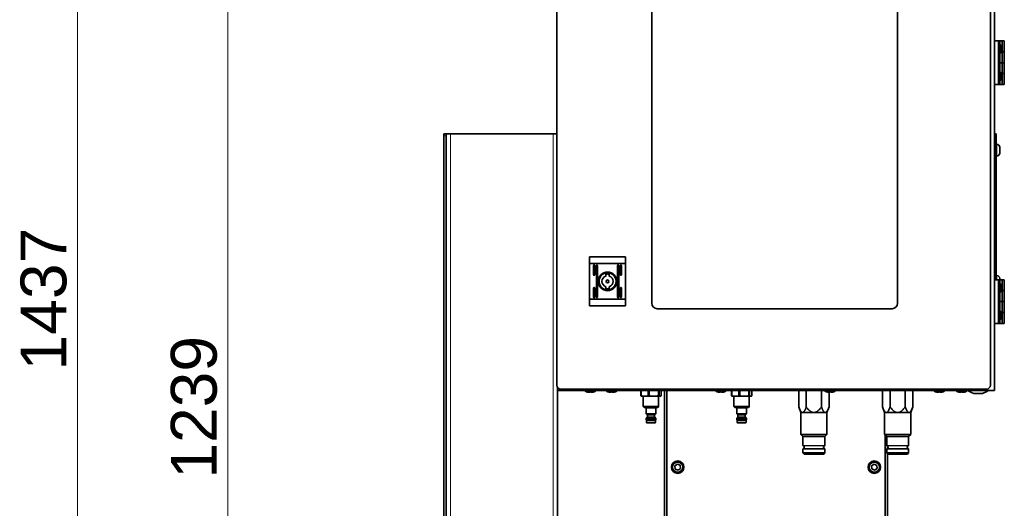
# Model space of a CAD drawing. Header units: millimetres. Extents: x 0 to 7128, y 0 to 5040.
# Tile 85 of 215: x 1084 to 1986, y 1790 to 2236. Entities that reach past the tile are written whole.
import ezdxf

# ---------------------------------------------------------------- set-up
doc = ezdxf.new("R2010")
doc.units = ezdxf.units.MM
doc.header["$LTSCALE"] = 12
doc.layers.add('Quote(ISO)', color=7, linetype='Continuous', lineweight=25, true_color=0x80ff00)
doc.layers.add('Spigoli tangenti visibili(ISO)', color=7, linetype='Continuous', lineweight=15, true_color=0x00803f)
doc.layers.add('Spigoli visibili(ISO)', color=7, linetype='Continuous', lineweight=35)
doc.styles.add('Corrente-BSI', font='arial.ttf')
doc.dimstyles.new('DEFAULT-ISO', dxfattribs={"dimscale": 12, "dimtxt": 3.5, "dimasz": 2.5, "dimexe": 1, "dimexo": 1, "dimgap": 0.762, "dimtad": 1, "dimtoh": 1, "dimrnd": 1e-08, "dimtxsty": 'Corrente-BSI', "dimcen": 0.09, "dimdle": 10, "dimclrd": 7, "dimclre": 7, "dimclrt": 7, "dimazin": 2, "dimtfac": 0.571429, "dimtmove": 0, "dimatfit": 3, "dimfxl": 1, "dimtolj": 1, "dimlwd": 5, "dimlwe": 5, "dimarcsym": 0})

# ---------------------------------------------------------------- blocks, each defined once
blk = doc.blocks.new('*D33')
at = {"layer": 'Defpoints', "color": 0, "linetype": 'Continuous', "transparency": 16777216}
for p in [(1274.72, 2497.15), (1576.72, 2497.15), (1682.72, 1257.65)]:
    blk.add_point(p, dxfattribs=at)
at = {"layer": 'Quote(ISO)', "color": 7, "linetype": 'Continuous', "lineweight": 5, "transparency": 16777216}
for p, q in [((1564.72, 2497.15), (1262.72, 2497.15)), ((1274.72, 1287.65), (1274.72, 2467.15)), ((1670.72, 1257.65), (1262.72, 1257.65))]:
    blk.add_line(p, q, dxfattribs=at)
at = {"layer": 'Quote(ISO)', "color": 7, "linetype": 'Continuous', "transparency": 16777216}
for points in [[(1269.72, 2467.15), (1279.72, 2467.15), (1274.72, 2497.15)], [(1269.72, 1287.65), (1279.72, 1287.65), (1274.72, 1257.65)]]:
    blk.add_solid(points, dxfattribs=at)
at = {"layer": 'Quote(ISO)', "color": 7, "linetype": 'Continuous', "lineweight": 9, "transparency": 16777216, "insert": (1222.66, 1816.62), "char_height": 42, "attachment_point": 1, "rotation": 90, "style": 'Corrente-BSI'}
blk.add_mtext('\\A1;1239', dxfattribs=at)
blk = doc.blocks.new('*D51')
at = {"layer": 'Defpoints', "color": 0, "linetype": 'Continuous', "transparency": 16777216}
for p in [(1137.09, 2695.1), (1650.22, 2695.1), (1682.72, 1257.65)]:
    blk.add_point(p, dxfattribs=at)
at = {"layer": 'Quote(ISO)', "color": 7, "linetype": 'Continuous', "lineweight": 5, "transparency": 16777216}
for p, q in [((1638.22, 2695.1), (1125.09, 2695.1)), ((1137.09, 1287.65), (1137.09, 2665.1)), ((1670.72, 1257.65), (1125.09, 1257.65))]:
    blk.add_line(p, q, dxfattribs=at)
at = {"layer": 'Quote(ISO)', "color": 7, "linetype": 'Continuous', "transparency": 16777216}
for points in [[(1132.09, 2665.1), (1142.09, 2665.1), (1137.09, 2695.1)], [(1132.09, 1287.65), (1142.09, 1287.65), (1137.09, 1257.65)]]:
    blk.add_solid(points, dxfattribs=at)
at = {"layer": 'Quote(ISO)', "color": 7, "linetype": 'Continuous', "lineweight": 9, "transparency": 16777216, "insert": (1085.03, 1915.64), "char_height": 42, "attachment_point": 1, "rotation": 90, "style": 'Corrente-BSI'}
blk.add_mtext('\\A1;1437', dxfattribs=at)

msp = doc.modelspace()

# ---------------------------------------------------------------- linework, layer by layer
at = {"layer": 'Spigoli tangenti visibili(ISO)'}
for p, q in [((1472.721, 2130.151), (1474.721, 2130.151)), ((1478.721, 2132.151), (1478.721, 1457.151)), ((1572.721, 1457.151), (1572.721, 2132.151)), ((1976.721, 2127.151), (1978.221, 2127.151)), ((1978.961, 2111.901), (1978.961, 2122.401)), ((1978.961, 1998.651), (1978.961, 2002.401)), ((1666.738, 1881.251), (1657.738, 1881.251)), ((1749.704, 1881.251), (1740.704, 1881.251)), ((1658.188, 1868.251), (1666.288, 1868.251)), ((1658.767, 1874.972), (1665.71, 1874.972)), ((1665.71, 1872.78), (1658.767, 1872.78)), ((1665.563, 1874.619), (1658.913, 1874.619)), ((1658.913, 1873.133), (1665.563, 1873.133)), ((1741.154, 1868.251), (1749.254, 1868.251)), ((1741.732, 1874.972), (1748.675, 1874.972)), ((1748.675, 1872.78), (1741.732, 1872.78)), ((1748.529, 1874.619), (1741.879, 1874.619)), ((1741.879, 1873.133), (1748.529, 1873.133)), ((1801.368, 1847.078), (1821.368, 1847.078)), ((1821.368, 1843.724), (1801.368, 1843.724)), ((1821.011, 1846.599), (1801.725, 1846.599)), ((1801.725, 1844.203), (1821.011, 1844.203)), ((1878.074, 1847.078), (1898.074, 1847.078)), ((1898.074, 1843.724), (1878.074, 1843.724)), ((1897.717, 1846.599), (1878.431, 1846.599)), ((1878.431, 1844.203), (1897.717, 1844.203))]:
    msp.add_line(p, q, dxfattribs=at)
for centre in [(1686.721, 1827.151), (1866.721, 1827.151)]:
    msp.add_circle(centre, 4.4, dxfattribs=at)
at = {"layer": 'Spigoli visibili(ISO)'}
for p, q in [((1976.721, 2497.151), (1976.721, 1897.151)), ((1576.009, 2492.151), (1576.009, 1902.151)), ((1973.007, 1902.151), (1973.007, 2492.151)), ((1662.991, 2417.151), (1662.991, 1977.151)), ((1887.991, 1977.151), (1887.991, 2417.151)), ((1980.321, 2217.151), (1976.721, 2217.151)), ((1981.721, 2217.151), (1980.321, 2217.151)), ((1980.321, 2177.151), (1980.321, 2217.151)), ((1981.721, 2177.151), (1981.721, 2217.151)), ((1983.721, 2217.151), (1981.721, 2217.151)), ((1982.771, 2212.031), (1982.771, 2207.271)), ((1983.721, 2217.151), (1983.721, 2207.151)), ((1985.721, 2217.151), (1983.721, 2217.151)), ((1985.721, 2217.151), (1985.721, 2207.151)), ((1982.768, 2207.151), (1983.721, 2207.151)), ((1983.721, 2207.151), (1982.768, 2207.151)), ((1983.721, 2207.151), (1983.721, 2197.151)), ((1983.721, 2207.151), (1985.721, 2207.151)), ((1985.721, 2207.151), (1983.721, 2207.151)), ((1985.721, 2207.151), (1985.721, 2197.151)), ((1981.721, 2197.151), (1983.721, 2197.151)), ((1983.721, 2197.151), (1981.721, 2197.151)), ((1983.721, 2197.151), (1985.721, 2197.151)), ((1983.721, 2187.151), (1983.721, 2197.151)), ((1985.721, 2197.151), (1983.721, 2197.151)), ((1985.721, 2187.151), (1985.721, 2197.151)), ((1982.768, 2187.151), (1983.721, 2187.151)), ((1983.721, 2187.151), (1982.768, 2187.151)), ((1982.771, 2187.031), (1982.771, 2182.271)), ((1983.721, 2177.151), (1983.721, 2187.151)), ((1983.721, 2187.151), (1985.721, 2187.151)), ((1985.721, 2187.151), (1983.721, 2187.151)), ((1985.721, 2177.151), (1985.721, 2187.151)), ((1980.321, 2177.151), (1976.721, 2177.151)), ((1981.721, 2177.151), (1980.321, 2177.151)), ((1981.721, 2177.151), (1983.721, 2177.151)), ((1983.721, 2177.151), (1985.721, 2177.151)), ((1472.721, 2130.151), (1472.721, 2132.151)), ((1474.721, 2132.151), (1472.721, 2132.151)), ((1472.721, 2130.151), (1472.721, 1459.151)), ((1478.721, 2132.151), (1474.721, 2132.151)), ((1474.721, 2132.151), (1474.721, 2130.151)), ((1474.721, 1459.151), (1474.721, 2130.151)), ((1478.721, 2132.151), (1572.721, 2132.151)), ((1576.009, 2132.151), (1572.721, 2132.151)), ((1978.221, 2132.151), (1976.721, 2132.151)), ((1978.221, 2132.151), (1978.221, 2127.151)), ((1978.221, 1998.651), (1978.221, 2127.151)), ((1978.961, 2122.401), (1978.221, 2122.401)), ((1981.521, 2119.841), (1981.521, 2114.461)), ((1978.961, 2111.901), (1978.221, 2111.901)), ((1605.991, 2019.651), (1605.991, 2013.482)), ((1605.991, 2019.651), (1638.991, 2019.651)), ((1638.991, 2013.482), (1638.991, 2019.651)), ((1605.991, 1980.82), (1605.991, 2013.482)), ((1638.991, 2013.482), (1605.991, 2013.482)), ((1609.741, 2003.151), (1609.741, 2011.651)), ((1610.741, 2011.651), (1610.741, 2003.151)), ((1612.241, 1982.651), (1612.241, 2011.651)), ((1613.241, 2011.651), (1613.241, 1982.651)), ((1631.741, 1982.651), (1631.741, 2011.651)), ((1632.741, 2011.651), (1632.741, 1982.651)), ((1634.241, 2003.151), (1634.241, 2011.651)), ((1635.241, 2011.651), (1635.241, 2003.151)), ((1638.991, 2013.482), (1638.991, 1980.82)), ((1620.991, 2002.025), (1620.991, 2003.732)), ((1623.991, 2003.732), (1623.991, 2002.025)), ((1627.319, 2003.592), (1627.319, 2003.213)), ((1978.961, 2002.401), (1978.221, 2002.401)), ((1620.991, 1990.57), (1620.991, 1992.277)), ((1623.991, 1992.277), (1623.991, 1990.57)), ((1980.321, 1998.651), (1976.721, 1998.651)), ((1981.721, 1998.651), (1980.321, 1998.651)), ((1980.321, 1958.651), (1980.321, 1998.651)), ((1981.521, 1999.841), (1981.521, 1998.651)), ((1981.721, 1958.651), (1981.721, 1998.651)), ((1983.721, 1998.651), (1981.721, 1998.651)), ((1982.771, 1993.531), (1982.771, 1988.771)), ((1983.721, 1998.651), (1983.721, 1988.651)), ((1985.721, 1998.651), (1983.721, 1998.651)), ((1985.721, 1998.651), (1985.721, 1988.651)), ((1609.741, 1982.651), (1609.741, 1991.151)), ((1610.741, 1991.151), (1610.741, 1982.651)), ((1627.319, 1991.089), (1627.319, 1990.71)), ((1634.241, 1982.651), (1634.241, 1991.151)), ((1635.241, 1991.151), (1635.241, 1982.651)), ((1982.768, 1988.651), (1983.721, 1988.651)), ((1983.721, 1988.651), (1982.768, 1988.651)), ((1983.721, 1988.651), (1983.721, 1978.651)), ((1983.721, 1988.651), (1985.721, 1988.651)), ((1985.721, 1988.651), (1983.721, 1988.651)), ((1985.721, 1988.651), (1985.721, 1978.651)), ((1605.991, 1980.82), (1605.991, 1974.651)), ((1638.991, 1980.82), (1605.991, 1980.82)), ((1638.991, 1974.651), (1605.991, 1974.651)), ((1638.991, 1974.651), (1638.991, 1980.82)), ((1981.721, 1978.651), (1983.721, 1978.651)), ((1983.721, 1978.651), (1981.721, 1978.651)), ((1983.721, 1978.651), (1985.721, 1978.651)), ((1983.721, 1968.651), (1983.721, 1978.651)), ((1985.721, 1978.651), (1983.721, 1978.651)), ((1985.721, 1968.651), (1985.721, 1978.651)), ((1667.991, 1972.151), (1882.991, 1972.151)), ((1982.768, 1968.651), (1983.721, 1968.651)), ((1983.721, 1968.651), (1982.768, 1968.651)), ((1982.771, 1968.531), (1982.771, 1963.771)), ((1983.721, 1958.651), (1983.721, 1968.651)), ((1983.721, 1968.651), (1985.721, 1968.651)), ((1985.721, 1968.651), (1983.721, 1968.651)), ((1985.721, 1958.651), (1985.721, 1968.651)), ((1980.321, 1958.651), (1976.721, 1958.651)), ((1981.721, 1958.651), (1980.321, 1958.651)), ((1981.721, 1958.651), (1983.721, 1958.651)), ((1983.721, 1958.651), (1985.721, 1958.651)), ((1576.721, 1897.151), (1576.721, 1900.035)), ((1976.721, 1897.151), (1576.721, 1897.151)), ((1576.721, 1897.151), (1576.721, 1457.151)), ((1579.509, 1898.651), (1969.507, 1898.651)), ((1602.021, 1896.711), (1602.021, 1897.151)), ((1611.421, 1896.711), (1602.021, 1896.711)), ((1603.321, 1896.173), (1603.321, 1896.189)), ((1605.579, 1895.778), (1605.579, 1895.726)), ((1606.156, 1895.778), (1606.156, 1896.189)), ((1607.286, 1896.189), (1607.286, 1895.778)), ((1607.863, 1895.778), (1607.863, 1895.726)), ((1610.121, 1896.189), (1610.121, 1896.173)), ((1611.421, 1896.711), (1611.421, 1897.151)), ((1621.521, 1896.711), (1621.521, 1897.151)), ((1630.921, 1896.711), (1621.521, 1896.711)), ((1622.821, 1896.173), (1622.821, 1896.189)), ((1625.079, 1895.778), (1625.079, 1895.726)), ((1625.656, 1895.778), (1625.656, 1896.189)), ((1626.786, 1896.189), (1626.786, 1895.778)), ((1627.363, 1895.778), (1627.363, 1895.726)), ((1629.621, 1896.189), (1629.621, 1896.173)), ((1630.921, 1896.711), (1630.921, 1897.151)), ((1652.986, 1897.151), (1652.986, 1892.389)), ((1653.247, 1892.389), (1653.247, 1897.151)), ((1659.748, 1897.151), (1659.748, 1892.389)), ((1660.593, 1892.389), (1660.593, 1897.151)), ((1669, 1897.151), (1669, 1892.389)), ((1669.584, 1892.389), (1669.584, 1897.151)), ((1671.491, 1897.151), (1671.491, 1892.389)), ((1674.721, 1897.151), (1674.721, 1473.651)), ((1676.721, 1282.651), (1676.721, 1897.151)), ((1676.721, 1473.651), (1676.721, 1897.151)), ((1721.521, 1896.711), (1721.521, 1897.151)), ((1730.921, 1896.711), (1721.521, 1896.711)), ((1722.821, 1896.173), (1722.821, 1896.189)), ((1725.079, 1895.778), (1725.079, 1895.726)), ((1725.656, 1895.778), (1725.656, 1896.189)), ((1726.786, 1896.189), (1726.786, 1895.778)), ((1727.363, 1895.778), (1727.363, 1895.726)), ((1729.621, 1896.189), (1729.621, 1896.173)), ((1730.921, 1896.711), (1730.921, 1897.151)), ((1735.952, 1897.151), (1735.952, 1892.389)), ((1736.212, 1892.389), (1736.212, 1897.151)), ((1742.713, 1897.151), (1742.713, 1892.389)), ((1743.558, 1892.389), (1743.558, 1897.151)), ((1751.965, 1897.151), (1751.965, 1892.389)), ((1752.55, 1892.389), (1752.55, 1897.151)), ((1754.456, 1897.151), (1754.456, 1892.389)), ((1797.512, 1897.151), (1797.512, 1882.251)), ((1804.44, 1897.151), (1804.44, 1882.251)), ((1818.296, 1897.151), (1818.296, 1882.251)), ((1821.521, 1896.711), (1821.521, 1897.151)), ((1830.921, 1896.711), (1821.521, 1896.711)), ((1822.821, 1896.173), (1822.821, 1896.189)), ((1825.079, 1895.778), (1825.079, 1895.726)), ((1825.224, 1895.75), (1825.224, 1882.251)), ((1825.656, 1895.778), (1825.656, 1896.189)), ((1826.786, 1896.189), (1826.786, 1895.778)), ((1827.363, 1895.778), (1827.363, 1895.726)), ((1829.621, 1896.189), (1829.621, 1896.173)), ((1830.921, 1896.711), (1830.921, 1897.151)), ((1874.218, 1897.151), (1874.218, 1882.251)), ((1881.146, 1897.151), (1881.146, 1882.251)), ((1895.002, 1897.151), (1895.002, 1882.251)), ((1901.931, 1897.151), (1901.931, 1882.251)), ((1921.521, 1896.711), (1921.521, 1897.151)), ((1930.921, 1896.711), (1921.521, 1896.711)), ((1922.821, 1896.173), (1922.821, 1896.189)), ((1925.079, 1895.778), (1925.079, 1895.726)), ((1925.656, 1895.778), (1925.656, 1896.189)), ((1926.786, 1896.189), (1926.786, 1895.778)), ((1927.363, 1895.778), (1927.363, 1895.726)), ((1929.621, 1896.189), (1929.621, 1896.173)), ((1930.921, 1896.711), (1930.921, 1897.151)), ((1942.021, 1896.711), (1942.021, 1897.151)), ((1951.421, 1896.711), (1942.021, 1896.711)), ((1943.321, 1896.173), (1943.321, 1896.189)), ((1945.579, 1895.778), (1945.579, 1895.726)), ((1946.156, 1895.778), (1946.156, 1896.189)), ((1947.286, 1896.189), (1947.286, 1895.778)), ((1947.863, 1895.778), (1947.863, 1895.726)), ((1950.121, 1896.189), (1950.121, 1896.173)), ((1951.421, 1896.711), (1951.421, 1897.151)), ((1965.66, 1894.651), (1957.783, 1894.651)), ((1652.986, 1892.389), (1653.247, 1892.389)), ((1653.738, 1892.101), (1653.533, 1892.156)), ((1653.738, 1892.101), (1656.497, 1892.101)), ((1655.238, 1892.101), (1655.238, 1882.551)), ((1656.497, 1892.101), (1664.796, 1892.101)), ((1659.748, 1892.389), (1660.593, 1892.389)), ((1664.796, 1892.101), (1670.537, 1892.101)), ((1669, 1892.389), (1669.584, 1892.389)), ((1669.238, 1892.101), (1669.238, 1882.551)), ((1670.537, 1892.101), (1670.738, 1892.101)), ((1670.738, 1892.101), (1670.944, 1892.156)), ((1735.952, 1892.389), (1736.212, 1892.389)), ((1736.704, 1892.101), (1736.498, 1892.156)), ((1736.704, 1892.101), (1739.463, 1892.101)), ((1738.204, 1892.101), (1738.204, 1882.551)), ((1739.463, 1892.101), (1747.762, 1892.101)), ((1742.713, 1892.389), (1743.558, 1892.389)), ((1747.762, 1892.101), (1753.503, 1892.101)), ((1751.965, 1892.389), (1752.55, 1892.389)), ((1752.204, 1892.101), (1752.204, 1882.551)), ((1753.503, 1892.101), (1753.704, 1892.101)), ((1753.704, 1892.101), (1753.91, 1892.156)), ((1655.238, 1882.551), (1669.238, 1882.551)), ((1656.038, 1881.751), (1655.238, 1882.551)), ((1668.438, 1881.751), (1656.038, 1881.751)), ((1657.738, 1881.251), (1657.738, 1876.001)), ((1666.738, 1876.001), (1657.738, 1876.001)), ((1658.767, 1874.972), (1657.738, 1876.001)), ((1665.71, 1874.972), (1666.738, 1876.001)), ((1666.738, 1881.251), (1666.738, 1876.001)), ((1668.438, 1881.751), (1669.238, 1882.551)), ((1738.204, 1882.551), (1752.204, 1882.551)), ((1739.004, 1881.751), (1738.204, 1882.551)), ((1751.404, 1881.751), (1739.004, 1881.751)), ((1740.704, 1881.251), (1740.704, 1876.001)), ((1749.704, 1876.001), (1740.704, 1876.001)), ((1741.732, 1874.972), (1740.704, 1876.001)), ((1748.675, 1874.972), (1749.704, 1876.001)), ((1749.704, 1881.251), (1749.704, 1876.001)), ((1751.404, 1881.751), (1752.204, 1882.551)), ((1799.368, 1877.151), (1797.512, 1882.251)), ((1800.976, 1877.151), (1799.368, 1877.151)), ((1799.368, 1877.151), (1799.368, 1857.151)), ((1811.368, 1877.151), (1800.976, 1877.151)), ((1821.76, 1877.151), (1811.368, 1877.151)), ((1823.368, 1877.151), (1821.76, 1877.151)), ((1823.368, 1877.151), (1825.224, 1882.251)), ((1823.368, 1877.151), (1823.368, 1857.151)), ((1876.074, 1877.151), (1874.218, 1882.251)), ((1877.682, 1877.151), (1876.074, 1877.151)), ((1876.074, 1877.151), (1876.074, 1857.151)), ((1888.074, 1877.151), (1877.682, 1877.151)), ((1898.467, 1877.151), (1888.074, 1877.151)), ((1900.074, 1877.151), (1898.467, 1877.151)), ((1900.074, 1877.151), (1901.931, 1882.251)), ((1900.074, 1877.151), (1900.074, 1857.151)), ((1658.767, 1872.78), (1657.738, 1871.751)), ((1666.738, 1871.751), (1657.738, 1871.751)), ((1657.738, 1871.751), (1657.738, 1870.751)), ((1666.738, 1870.751), (1657.738, 1870.751)), ((1658.188, 1870.301), (1657.738, 1870.751)), ((1666.288, 1870.301), (1658.188, 1870.301)), ((1658.188, 1870.301), (1658.188, 1868.251)), ((1665.688, 1867.651), (1658.788, 1867.651)), ((1658.913, 1874.619), (1658.913, 1873.133)), ((1665.563, 1874.619), (1665.563, 1873.133)), ((1665.71, 1872.78), (1666.738, 1871.751)), ((1666.288, 1870.301), (1666.738, 1870.751)), ((1666.288, 1870.301), (1666.288, 1868.251)), ((1666.738, 1871.751), (1666.738, 1870.751)), ((1741.732, 1872.78), (1740.704, 1871.751)), ((1749.704, 1871.751), (1740.704, 1871.751)), ((1740.704, 1871.751), (1740.704, 1870.751)), ((1749.704, 1870.751), (1740.704, 1870.751)), ((1741.154, 1870.301), (1740.704, 1870.751)), ((1749.254, 1870.301), (1741.154, 1870.301)), ((1741.154, 1870.301), (1741.154, 1868.251)), ((1748.654, 1867.651), (1741.754, 1867.651)), ((1741.879, 1874.619), (1741.879, 1873.133)), ((1748.529, 1874.619), (1748.529, 1873.133)), ((1748.675, 1872.78), (1749.704, 1871.751)), ((1749.254, 1870.301), (1749.704, 1870.751)), ((1749.254, 1870.301), (1749.254, 1868.251)), ((1749.704, 1871.751), (1749.704, 1870.751)), ((1799.368, 1857.151), (1823.368, 1857.151)), ((1801.368, 1855.151), (1799.368, 1857.151)), ((1821.368, 1855.151), (1823.368, 1857.151)), ((1876.074, 1857.151), (1900.074, 1857.151)), ((1878.074, 1855.151), (1876.074, 1857.151)), ((1898.074, 1855.151), (1900.074, 1857.151)), ((1821.368, 1855.151), (1801.368, 1855.151)), ((1801.368, 1855.151), (1801.368, 1847.078)), ((1821.368, 1855.151), (1821.368, 1847.078)), ((1876.721, 1856.504), (1876.721, 1282.651)), ((1876.721, 1688.651), (1876.721, 1856.504)), ((1898.074, 1855.151), (1878.074, 1855.151)), ((1878.074, 1855.151), (1878.074, 1847.078)), ((1898.074, 1855.151), (1898.074, 1847.078)), ((1801.368, 1843.724), (1801.368, 1840.151)), ((1801.368, 1840.151), (1821.368, 1840.151)), ((1802.368, 1839.151), (1801.368, 1840.151)), ((1820.368, 1839.151), (1802.368, 1839.151)), ((1820.368, 1839.151), (1821.368, 1840.151)), ((1821.368, 1843.724), (1821.368, 1840.151)), ((1878.074, 1843.724), (1878.074, 1840.151)), ((1878.074, 1840.151), (1898.074, 1840.151)), ((1879.074, 1839.151), (1878.074, 1840.151)), ((1878.721, 1844.331), (1878.721, 1846.471)), ((1878.721, 1688.651), (1878.721, 1839.504)), ((1897.074, 1839.151), (1879.074, 1839.151)), ((1897.074, 1839.151), (1898.074, 1840.151)), ((1898.074, 1843.724), (1898.074, 1840.151)), ((1684.064, 1828.278), (1686.369, 1830.016)), ((1686.369, 1830.016), (1689.026, 1828.889)), ((1864.148, 1828.459), (1866.567, 1830.034)), ((1866.567, 1830.034), (1869.141, 1828.726)), ((1684.416, 1825.413), (1684.064, 1828.278)), ((1687.074, 1824.286), (1684.416, 1825.413)), ((1689.379, 1826.024), (1687.074, 1824.286)), ((1689.026, 1828.889), (1689.379, 1826.024)), ((1864.302, 1825.576), (1864.148, 1828.459)), ((1866.875, 1824.268), (1864.302, 1825.576)), ((1869.295, 1825.843), (1866.875, 1824.268)), ((1869.141, 1828.726), (1869.295, 1825.843))]:
    msp.add_line(p, q, dxfattribs=at)
for centre, radius in [((1622.491, 1997.151), 8.55), ((1622.491, 1997.151), 8.05), ((1622.491, 1997.151), 7.75), ((1622.491, 1997.151), 1.3), ((1686.721, 1827.151), 5.75), ((1686.721, 1827.151), 5), ((1866.721, 1827.151), 5.75), ((1866.721, 1827.151), 5)]:
    msp.add_circle(centre, radius, dxfattribs=at)
for centre, radius, start, end in [((1980.401, 2212.031), 2.37, 0, 56.154039), ((1980.401, 2207.271), 2.37, 303.845961, 0), ((1980.401, 2187.031), 2.37, 0, 56.154039), ((1980.401, 2182.271), 2.37, 303.845961, 0), ((1978.961, 2119.841), 2.56, 0, 90), ((1978.961, 2114.461), 2.56, 270, 0), ((1610.241, 2011.651), 0.5, 0, 180), ((1612.741, 2011.651), 0.5, 0, 180), ((1632.241, 2011.651), 0.5, 0, 180), ((1634.741, 2011.651), 0.5, 0, 180), ((1610.241, 2003.151), 0.5, 180, 0), ((1622.491, 1997.151), 5.1, 107.104635, 252.895365), ((1622.491, 1997.151), 6.75, 77.160412, 102.839588), ((1622.491, 1997.151), 5.1, 287.104635, 72.895365), ((1634.741, 2003.151), 0.5, 180, 0), ((1978.961, 1999.841), 2.56, 0, 90), ((1980.401, 1993.531), 2.37, 0, 56.154039), ((1610.241, 1991.151), 0.5, 0, 180), ((1622.491, 1997.151), 6.75, 257.160412, 282.839588), ((1634.741, 1991.151), 0.5, 0, 180), ((1980.401, 1988.771), 2.37, 303.845961, 0), ((1610.241, 1982.651), 0.5, 180, 0), ((1612.741, 1982.651), 0.5, 180, 0), ((1632.241, 1982.651), 0.5, 180, 0), ((1634.741, 1982.651), 0.5, 180, 0), ((1667.991, 1977.151), 5, 180, 270), ((1882.991, 1977.151), 5, 270, 0), ((1980.401, 1968.531), 2.37, 0, 56.154039), ((1980.401, 1963.771), 2.37, 303.845961, 0), ((1579.509, 1902.151), 3.5, 180, 270), ((1969.507, 1902.151), 3.5, 270, 0), ((1606.54, 1905.799), 10.15, 243.560876, 251.508263), ((1606.902, 1905.799), 10.15, 288.491737, 296.439124), ((1626.04, 1905.799), 10.15, 243.560876, 251.508263), ((1626.402, 1905.799), 10.15, 288.491737, 296.439124), ((1726.04, 1905.799), 10.15, 243.560876, 251.508263), ((1726.402, 1905.799), 10.15, 288.491737, 296.439124), ((1826.04, 1905.799), 10.15, 243.560876, 251.508263), ((1826.402, 1905.799), 10.15, 288.491737, 296.439124), ((1926.04, 1905.799), 10.15, 243.560876, 251.508263), ((1926.402, 1905.799), 10.15, 288.491737, 296.439124), ((1946.54, 1905.799), 10.15, 243.560876, 251.508263), ((1946.902, 1905.799), 10.15, 288.491737, 296.439124), ((1961.721, 1909.911), 15.76, 234.060622, 255.527544), ((1961.721, 1909.911), 15.76, 284.472456, 305.939378), ((1657.238, 1881.251), 0.5, 0, 90), ((1667.238, 1881.251), 0.5, 90, 180), ((1740.204, 1881.251), 0.5, 0, 90), ((1750.204, 1881.251), 0.5, 90, 180), ((1658.788, 1868.251), 0.6, 180, 270), ((1658.413, 1874.619), 0.5, 0, 45), ((1658.413, 1873.133), 0.5, 315, 0), ((1666.063, 1874.619), 0.5, 135, 180), ((1666.063, 1873.133), 0.5, 180, 225), ((1665.688, 1868.251), 0.6, 270, 0), ((1741.754, 1868.251), 0.6, 180, 270), ((1741.379, 1874.619), 0.5, 0, 45), ((1741.379, 1873.133), 0.5, 315, 0), ((1749.029, 1874.619), 0.5, 135, 180), ((1749.029, 1873.133), 0.5, 180, 225), ((1748.654, 1868.251), 0.6, 270, 0), ((1801.868, 1847.078), 0.5, 180, 253.39845), ((1801.868, 1843.724), 0.5, 106.60155, 180), ((1801.368, 1845.401), 1.25, 286.60155, 73.39845), ((1821.368, 1845.401), 1.25, 106.60155, 253.39845), ((1820.868, 1847.078), 0.5, 286.60155, 0), ((1820.868, 1843.724), 0.5, 0, 73.39845), ((1878.574, 1847.078), 0.5, 180, 253.39845), ((1878.574, 1843.724), 0.5, 106.60155, 180), ((1878.074, 1845.401), 1.25, 286.60155, 73.39845), ((1898.074, 1845.401), 1.25, 106.60155, 253.39845), ((1897.574, 1847.078), 0.5, 286.60155, 0), ((1897.574, 1843.724), 0.5, 0, 73.39845)]:
    msp.add_arc(centre, radius, start, end, dxfattribs=at)
for points, knots in [([(1474.721, 2120.366), (1474.721, 2120.291), (1474.722, 2120.209), (1474.726, 2119.971), (1474.728, 2119.806), (1474.728, 2119.497), (1474.726, 2119.332), (1474.722, 2119.094), (1474.721, 2119.011), (1474.721, 2118.936)], [0.30736656, 0.30736656, 0.30736656, 0.30736656, 0.33385879, 0.33385879, 0.38027311, 0.38027311, 0.4265994, 0.4265994, 0.45317307, 0.45317307, 0.45317307, 0.45317307]), ([(1603.321, 1896.189), (1603.701, 1896.062), (1604.098, 1895.954), (1604.673, 1895.836), (1604.847, 1895.805), (1605.021, 1895.778)], [5.74793803, 5.74793803, 5.74793803, 5.74793803, 5.86104623, 5.86104623, 5.90970164, 5.90970164, 5.90970164, 5.90970164]), ([(1605.579, 1895.726), (1605.416, 1895.757), (1605.252, 1895.798), (1604.831, 1895.931), (1604.575, 1896.039), (1604.331, 1896.167)], [0.13193702, 0.13193702, 0.13193702, 0.13193702, 0.20442829, 0.20442829, 0.31987547, 0.31987547, 0.31987547, 0.31987547]), ([(1604.331, 1896.167), (1604.633, 1896.039), (1604.948, 1895.931), (1605.468, 1895.798), (1605.671, 1895.757), (1605.872, 1895.726)], [5.75706663, 5.75706663, 5.75706663, 5.75706663, 5.8725138, 5.8725138, 5.94500508, 5.94500508, 5.94500508, 5.94500508]), ([(1606.156, 1896.189), (1606.349, 1896.178), (1606.538, 1896.173), (1606.721, 1896.173), (1606.905, 1896.173), (1607.094, 1896.178), (1607.286, 1896.189)], [-0.05502853, -0.05502853, -0.05502853, -0.05502853, 0, 0, 0, 0.05502853, 0.05502853, 0.05502853, 0.05502853]), ([(1607.57, 1895.726), (1607.772, 1895.757), (1607.974, 1895.798), (1608.494, 1895.931), (1608.81, 1896.039), (1609.111, 1896.167)], [0.13193702, 0.13193702, 0.13193702, 0.13193702, 0.20442829, 0.20442829, 0.31987547, 0.31987547, 0.31987547, 0.31987547]), ([(1609.111, 1896.167), (1608.867, 1896.039), (1608.612, 1895.931), (1608.19, 1895.798), (1608.026, 1895.757), (1607.863, 1895.726)], [5.75706663, 5.75706663, 5.75706663, 5.75706663, 5.8725138, 5.8725138, 5.94500508, 5.94500508, 5.94500508, 5.94500508]), ([(1608.421, 1895.778), (1608.595, 1895.805), (1608.769, 1895.836), (1609.344, 1895.954), (1609.741, 1896.062), (1610.121, 1896.189)], [0.16209759, 0.16209759, 0.16209759, 0.16209759, 0.210753, 0.210753, 0.3238612, 0.3238612, 0.3238612, 0.3238612]), ([(1622.821, 1896.189), (1623.201, 1896.062), (1623.598, 1895.954), (1624.173, 1895.836), (1624.347, 1895.805), (1624.521, 1895.778)], [5.74793803, 5.74793803, 5.74793803, 5.74793803, 5.86104623, 5.86104623, 5.90970164, 5.90970164, 5.90970164, 5.90970164]), ([(1625.079, 1895.726), (1624.916, 1895.757), (1624.752, 1895.798), (1624.331, 1895.931), (1624.075, 1896.039), (1623.831, 1896.167)], [0.13193702, 0.13193702, 0.13193702, 0.13193702, 0.20442829, 0.20442829, 0.31987547, 0.31987547, 0.31987547, 0.31987547]), ([(1623.831, 1896.167), (1624.133, 1896.039), (1624.448, 1895.931), (1624.968, 1895.798), (1625.171, 1895.757), (1625.372, 1895.726)], [5.75706663, 5.75706663, 5.75706663, 5.75706663, 5.8725138, 5.8725138, 5.94500508, 5.94500508, 5.94500508, 5.94500508]), ([(1625.656, 1896.189), (1625.849, 1896.178), (1626.038, 1896.173), (1626.221, 1896.173), (1626.405, 1896.173), (1626.594, 1896.178), (1626.786, 1896.189)], [-0.05502853, -0.05502853, -0.05502853, -0.05502853, 0, 0, 0, 0.05502853, 0.05502853, 0.05502853, 0.05502853]), ([(1627.07, 1895.726), (1627.272, 1895.757), (1627.474, 1895.798), (1627.994, 1895.931), (1628.31, 1896.039), (1628.611, 1896.167)], [0.13193702, 0.13193702, 0.13193702, 0.13193702, 0.20442829, 0.20442829, 0.31987547, 0.31987547, 0.31987547, 0.31987547]), ([(1628.611, 1896.167), (1628.367, 1896.039), (1628.112, 1895.931), (1627.69, 1895.798), (1627.526, 1895.757), (1627.363, 1895.726)], [5.75706663, 5.75706663, 5.75706663, 5.75706663, 5.8725138, 5.8725138, 5.94500508, 5.94500508, 5.94500508, 5.94500508]), ([(1627.921, 1895.778), (1628.095, 1895.805), (1628.269, 1895.836), (1628.844, 1895.954), (1629.241, 1896.062), (1629.621, 1896.189)], [0.16209759, 0.16209759, 0.16209759, 0.16209759, 0.210753, 0.210753, 0.3238612, 0.3238612, 0.3238612, 0.3238612]), ([(1722.821, 1896.189), (1723.201, 1896.062), (1723.598, 1895.954), (1724.173, 1895.836), (1724.347, 1895.805), (1724.521, 1895.778)], [5.74793803, 5.74793803, 5.74793803, 5.74793803, 5.86104623, 5.86104623, 5.90970164, 5.90970164, 5.90970164, 5.90970164]), ([(1725.079, 1895.726), (1724.916, 1895.757), (1724.752, 1895.798), (1724.331, 1895.931), (1724.075, 1896.039), (1723.831, 1896.167)], [0.13193702, 0.13193702, 0.13193702, 0.13193702, 0.20442829, 0.20442829, 0.31987547, 0.31987547, 0.31987547, 0.31987547]), ([(1723.831, 1896.167), (1724.133, 1896.039), (1724.448, 1895.931), (1724.968, 1895.798), (1725.171, 1895.757), (1725.372, 1895.726)], [5.75706663, 5.75706663, 5.75706663, 5.75706663, 5.8725138, 5.8725138, 5.94500508, 5.94500508, 5.94500508, 5.94500508]), ([(1725.656, 1896.189), (1725.849, 1896.178), (1726.038, 1896.173), (1726.221, 1896.173), (1726.405, 1896.173), (1726.594, 1896.178), (1726.786, 1896.189)], [-0.05502853, -0.05502853, -0.05502853, -0.05502853, 0, 0, 0, 0.05502853, 0.05502853, 0.05502853, 0.05502853]), ([(1727.07, 1895.726), (1727.272, 1895.757), (1727.474, 1895.798), (1727.994, 1895.931), (1728.31, 1896.039), (1728.611, 1896.167)], [0.13193702, 0.13193702, 0.13193702, 0.13193702, 0.20442829, 0.20442829, 0.31987547, 0.31987547, 0.31987547, 0.31987547]), ([(1728.611, 1896.167), (1728.367, 1896.039), (1728.112, 1895.931), (1727.69, 1895.798), (1727.526, 1895.757), (1727.363, 1895.726)], [5.75706663, 5.75706663, 5.75706663, 5.75706663, 5.8725138, 5.8725138, 5.94500508, 5.94500508, 5.94500508, 5.94500508]), ([(1727.921, 1895.778), (1728.095, 1895.805), (1728.269, 1895.836), (1728.844, 1895.954), (1729.241, 1896.062), (1729.621, 1896.189)], [0.16209759, 0.16209759, 0.16209759, 0.16209759, 0.210753, 0.210753, 0.3238612, 0.3238612, 0.3238612, 0.3238612]), ([(1822.821, 1896.189), (1823.201, 1896.062), (1823.598, 1895.954), (1824.173, 1895.836), (1824.347, 1895.805), (1824.521, 1895.778)], [5.74793803, 5.74793803, 5.74793803, 5.74793803, 5.86104623, 5.86104623, 5.90970164, 5.90970164, 5.90970164, 5.90970164]), ([(1825.079, 1895.726), (1824.916, 1895.757), (1824.752, 1895.798), (1824.331, 1895.931), (1824.075, 1896.039), (1823.831, 1896.167)], [0.13193702, 0.13193702, 0.13193702, 0.13193702, 0.20442829, 0.20442829, 0.31987547, 0.31987547, 0.31987547, 0.31987547]), ([(1823.831, 1896.167), (1824.133, 1896.039), (1824.448, 1895.931), (1824.968, 1895.798), (1825.171, 1895.757), (1825.372, 1895.726)], [5.75706663, 5.75706663, 5.75706663, 5.75706663, 5.8725138, 5.8725138, 5.94500508, 5.94500508, 5.94500508, 5.94500508]), ([(1825.656, 1896.189), (1825.849, 1896.178), (1826.038, 1896.173), (1826.221, 1896.173), (1826.405, 1896.173), (1826.594, 1896.178), (1826.786, 1896.189)], [-0.05502853, -0.05502853, -0.05502853, -0.05502853, 0, 0, 0, 0.05502853, 0.05502853, 0.05502853, 0.05502853]), ([(1827.07, 1895.726), (1827.272, 1895.757), (1827.474, 1895.798), (1827.994, 1895.931), (1828.31, 1896.039), (1828.611, 1896.167)], [0.13193702, 0.13193702, 0.13193702, 0.13193702, 0.20442829, 0.20442829, 0.31987547, 0.31987547, 0.31987547, 0.31987547]), ([(1828.611, 1896.167), (1828.367, 1896.039), (1828.112, 1895.931), (1827.69, 1895.798), (1827.526, 1895.757), (1827.363, 1895.726)], [5.75706663, 5.75706663, 5.75706663, 5.75706663, 5.8725138, 5.8725138, 5.94500508, 5.94500508, 5.94500508, 5.94500508]), ([(1827.921, 1895.778), (1828.095, 1895.805), (1828.269, 1895.836), (1828.844, 1895.954), (1829.241, 1896.062), (1829.621, 1896.189)], [0.16209759, 0.16209759, 0.16209759, 0.16209759, 0.210753, 0.210753, 0.3238612, 0.3238612, 0.3238612, 0.3238612]), ([(1922.821, 1896.189), (1923.201, 1896.062), (1923.598, 1895.954), (1924.173, 1895.836), (1924.347, 1895.805), (1924.521, 1895.778)], [5.74793803, 5.74793803, 5.74793803, 5.74793803, 5.86104623, 5.86104623, 5.90970164, 5.90970164, 5.90970164, 5.90970164]), ([(1925.079, 1895.726), (1924.916, 1895.757), (1924.752, 1895.798), (1924.331, 1895.931), (1924.075, 1896.039), (1923.831, 1896.167)], [0.13193702, 0.13193702, 0.13193702, 0.13193702, 0.20442829, 0.20442829, 0.31987547, 0.31987547, 0.31987547, 0.31987547]), ([(1923.831, 1896.167), (1924.133, 1896.039), (1924.448, 1895.931), (1924.968, 1895.798), (1925.171, 1895.757), (1925.372, 1895.726)], [5.75706663, 5.75706663, 5.75706663, 5.75706663, 5.8725138, 5.8725138, 5.94500508, 5.94500508, 5.94500508, 5.94500508]), ([(1925.656, 1896.189), (1925.849, 1896.178), (1926.038, 1896.173), (1926.221, 1896.173), (1926.405, 1896.173), (1926.594, 1896.178), (1926.786, 1896.189)], [-0.05502853, -0.05502853, -0.05502853, -0.05502853, 0, 0, 0, 0.05502853, 0.05502853, 0.05502853, 0.05502853]), ([(1927.07, 1895.726), (1927.272, 1895.757), (1927.474, 1895.798), (1927.994, 1895.931), (1928.31, 1896.039), (1928.611, 1896.167)], [0.13193702, 0.13193702, 0.13193702, 0.13193702, 0.20442829, 0.20442829, 0.31987547, 0.31987547, 0.31987547, 0.31987547]), ([(1928.611, 1896.167), (1928.367, 1896.039), (1928.112, 1895.931), (1927.69, 1895.798), (1927.526, 1895.757), (1927.363, 1895.726)], [5.75706663, 5.75706663, 5.75706663, 5.75706663, 5.8725138, 5.8725138, 5.94500508, 5.94500508, 5.94500508, 5.94500508]), ([(1927.921, 1895.778), (1928.095, 1895.805), (1928.269, 1895.836), (1928.844, 1895.954), (1929.241, 1896.062), (1929.621, 1896.189)], [0.16209759, 0.16209759, 0.16209759, 0.16209759, 0.210753, 0.210753, 0.3238612, 0.3238612, 0.3238612, 0.3238612]), ([(1943.321, 1896.189), (1943.701, 1896.062), (1944.098, 1895.954), (1944.673, 1895.836), (1944.847, 1895.805), (1945.021, 1895.778)], [5.74793803, 5.74793803, 5.74793803, 5.74793803, 5.86104623, 5.86104623, 5.90970164, 5.90970164, 5.90970164, 5.90970164]), ([(1945.579, 1895.726), (1945.416, 1895.757), (1945.252, 1895.798), (1944.831, 1895.931), (1944.575, 1896.039), (1944.331, 1896.167)], [0.13193702, 0.13193702, 0.13193702, 0.13193702, 0.20442829, 0.20442829, 0.31987547, 0.31987547, 0.31987547, 0.31987547]), ([(1944.331, 1896.167), (1944.633, 1896.039), (1944.948, 1895.931), (1945.468, 1895.798), (1945.671, 1895.757), (1945.872, 1895.726)], [5.75706663, 5.75706663, 5.75706663, 5.75706663, 5.8725138, 5.8725138, 5.94500508, 5.94500508, 5.94500508, 5.94500508]), ([(1946.156, 1896.189), (1946.349, 1896.178), (1946.538, 1896.173), (1946.721, 1896.173), (1946.905, 1896.173), (1947.094, 1896.178), (1947.286, 1896.189)], [-0.05502853, -0.05502853, -0.05502853, -0.05502853, 0, 0, 0, 0.05502853, 0.05502853, 0.05502853, 0.05502853]), ([(1947.57, 1895.726), (1947.772, 1895.757), (1947.974, 1895.798), (1948.494, 1895.931), (1948.81, 1896.039), (1949.111, 1896.167)], [0.13193702, 0.13193702, 0.13193702, 0.13193702, 0.20442829, 0.20442829, 0.31987547, 0.31987547, 0.31987547, 0.31987547]), ([(1949.111, 1896.167), (1948.867, 1896.039), (1948.612, 1895.931), (1948.19, 1895.798), (1948.026, 1895.757), (1947.863, 1895.726)], [5.75706663, 5.75706663, 5.75706663, 5.75706663, 5.8725138, 5.8725138, 5.94500508, 5.94500508, 5.94500508, 5.94500508]), ([(1948.421, 1895.778), (1948.595, 1895.805), (1948.769, 1895.836), (1949.344, 1895.954), (1949.741, 1896.062), (1950.121, 1896.189)], [0.16209759, 0.16209759, 0.16209759, 0.16209759, 0.210753, 0.210753, 0.3238612, 0.3238612, 0.3238612, 0.3238612]), ([(1474.721, 1795.366), (1474.721, 1795.291), (1474.722, 1795.209), (1474.726, 1794.971), (1474.728, 1794.806), (1474.728, 1794.496), (1474.726, 1794.331), (1474.722, 1794.093), (1474.721, 1794.011), (1474.721, 1793.936)], [0.30736656, 0.30736656, 0.30736656, 0.30736656, 0.33385879, 0.33385879, 0.38027311, 0.38027311, 0.42668742, 0.42668742, 0.45317966, 0.45317966, 0.45317966, 0.45317966])]:
    msp.add_open_spline(points, degree=3, knots=knots, dxfattribs=at)
for points in [[(1605.021, 1895.778), (1605.209, 1895.754), (1605.395, 1895.737), (1605.579, 1895.726)], [(1605.872, 1895.726), (1605.966, 1895.737), (1606.061, 1895.754), (1606.156, 1895.778)], [(1607.286, 1895.778), (1607.382, 1895.754), (1607.477, 1895.737), (1607.57, 1895.726)], [(1607.863, 1895.726), (1608.047, 1895.737), (1608.234, 1895.754), (1608.421, 1895.778)], [(1624.521, 1895.778), (1624.709, 1895.754), (1624.895, 1895.737), (1625.079, 1895.726)], [(1625.372, 1895.726), (1625.466, 1895.737), (1625.561, 1895.754), (1625.656, 1895.778)], [(1626.786, 1895.778), (1626.882, 1895.754), (1626.977, 1895.737), (1627.07, 1895.726)], [(1627.363, 1895.726), (1627.547, 1895.737), (1627.734, 1895.754), (1627.921, 1895.778)], [(1724.521, 1895.778), (1724.709, 1895.754), (1724.895, 1895.737), (1725.079, 1895.726)], [(1725.372, 1895.726), (1725.466, 1895.737), (1725.561, 1895.754), (1725.656, 1895.778)], [(1726.786, 1895.778), (1726.882, 1895.754), (1726.977, 1895.737), (1727.07, 1895.726)], [(1727.363, 1895.726), (1727.547, 1895.737), (1727.734, 1895.754), (1727.921, 1895.778)], [(1824.521, 1895.778), (1824.709, 1895.754), (1824.895, 1895.737), (1825.079, 1895.726)], [(1825.372, 1895.726), (1825.466, 1895.737), (1825.561, 1895.754), (1825.656, 1895.778)], [(1826.786, 1895.778), (1826.882, 1895.754), (1826.977, 1895.737), (1827.07, 1895.726)], [(1827.363, 1895.726), (1827.547, 1895.737), (1827.734, 1895.754), (1827.921, 1895.778)], [(1924.521, 1895.778), (1924.709, 1895.754), (1924.895, 1895.737), (1925.079, 1895.726)], [(1925.372, 1895.726), (1925.466, 1895.737), (1925.561, 1895.754), (1925.656, 1895.778)], [(1926.786, 1895.778), (1926.882, 1895.754), (1926.977, 1895.737), (1927.07, 1895.726)], [(1927.363, 1895.726), (1927.547, 1895.737), (1927.734, 1895.754), (1927.921, 1895.778)], [(1945.021, 1895.778), (1945.209, 1895.754), (1945.395, 1895.737), (1945.579, 1895.726)], [(1945.872, 1895.726), (1945.966, 1895.737), (1946.061, 1895.754), (1946.156, 1895.778)], [(1947.286, 1895.778), (1947.382, 1895.754), (1947.477, 1895.737), (1947.57, 1895.726)], [(1947.863, 1895.726), (1948.047, 1895.737), (1948.234, 1895.754), (1948.421, 1895.778)]]:
    msp.add_open_spline(points, degree=3, dxfattribs=at)
for points, weights in [([(1652.986, 1892.389), (1653.272, 1892.226), (1653.533, 1892.156)], [1, 1.01740223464, 1.01535002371]), ([(1656.497, 1892.101), (1654.969, 1892.101), (1653.247, 1892.389)], [1, 1.03113301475, 1]), ([(1659.748, 1892.389), (1658.026, 1892.101), (1656.497, 1892.101)], [1, 1.03113301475, 1]), ([(1664.796, 1892.101), (1662.819, 1892.101), (1660.593, 1892.389)], [1, 1.03113301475, 1]), ([(1669, 1892.389), (1666.773, 1892.101), (1664.796, 1892.101)], [1, 1.03113301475, 1]), ([(1670.537, 1892.101), (1670.089, 1892.101), (1669.584, 1892.389)], [1, 1.03113301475, 1]), ([(1671.491, 1892.389), (1670.986, 1892.101), (1670.537, 1892.101)], [1, 1.03113301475, 1]), ([(1735.952, 1892.389), (1736.238, 1892.226), (1736.498, 1892.156)], [1, 1.01740223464, 1.01535002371]), ([(1739.463, 1892.101), (1737.934, 1892.101), (1736.212, 1892.389)], [1, 1.03113301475, 1]), ([(1742.713, 1892.389), (1740.991, 1892.101), (1739.463, 1892.101)], [1, 1.03113301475, 1]), ([(1747.762, 1892.101), (1745.785, 1892.101), (1743.558, 1892.389)], [1, 1.03113301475, 1]), ([(1751.965, 1892.389), (1749.739, 1892.101), (1747.762, 1892.101)], [1, 1.03113301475, 1]), ([(1753.503, 1892.101), (1753.055, 1892.101), (1752.55, 1892.389)], [1, 1.03113301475, 1]), ([(1754.456, 1892.389), (1753.951, 1892.101), (1753.503, 1892.101)], [1, 1.03113301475, 1]), ([(1800.976, 1877.151), (1799.368, 1877.151), (1797.512, 1882.251)], [1, 1.08923013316, 1.10124099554]), ([(1804.44, 1882.251), (1802.583, 1877.151), (1800.976, 1877.151)], [1.10124099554, 1.08923013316, 1]), ([(1811.368, 1877.151), (1808.153, 1877.151), (1804.44, 1882.251)], [1, 1.08923013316, 1.10124099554]), ([(1818.296, 1882.251), (1814.583, 1877.151), (1811.368, 1877.151)], [1.10124099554, 1.08923013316, 1]), ([(1821.76, 1877.151), (1820.153, 1877.151), (1818.296, 1882.251)], [1, 1.08923013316, 1.10124099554]), ([(1825.224, 1882.251), (1823.368, 1877.151), (1821.76, 1877.151)], [1.10124099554, 1.08923013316, 1]), ([(1877.682, 1877.151), (1876.074, 1877.151), (1874.218, 1882.251)], [1, 1.08923013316, 1.10124099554]), ([(1881.146, 1882.251), (1879.29, 1877.151), (1877.682, 1877.151)], [1.10124099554, 1.08923013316, 1]), ([(1888.074, 1877.151), (1884.859, 1877.151), (1881.146, 1882.251)], [1, 1.08923013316, 1.10124099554]), ([(1895.002, 1882.251), (1891.29, 1877.151), (1888.074, 1877.151)], [1.10124099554, 1.08923013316, 1]), ([(1898.467, 1877.151), (1896.859, 1877.151), (1895.002, 1882.251)], [1, 1.08923013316, 1.10124099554]), ([(1901.931, 1882.251), (1900.074, 1877.151), (1898.467, 1877.151)], [1.10124099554, 1.08923013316, 1])]:
    msp.add_rational_spline(points, weights, degree=2, dxfattribs=at)

# ---------------------------------------------------------------- dimensions: what is measured, and where the dimension line sits
at = {"layer": 'Quote(ISO)', "color": 7, "linetype": 'Continuous', "lineweight": 9}
for base, p1, p2, override, picture, middle in [((1137.086, 2695.097), (1682.721, 1257.651), (1650.221, 2695.097), {"dimtoh": 0, "dimdec": 0, "dimtdec": 0, "dimtofl": 0, "dimatfit": 1}, '*D51', (1137.086, 1976.374)), ((1274.721166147, 2497.150990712), (1682.721166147, 1257.650990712), (1576.721166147, 2497.150990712), {"dimgap": 0.762, "dimtoh": 0, "dimdec": 0, "dimtol": 0, "dimlim": 0, "dimtp": 0, "dimtm": 0, "dimtdec": 0, "dimtofl": 0, "dimatfit": 1}, '*D33', (1274.721166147, 1877.400990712))]:
    dim = msp.add_linear_dim(base=base, p1=p1, p2=p2, angle=270, dimstyle='DEFAULT-ISO', override=override, dxfattribs=at)
    dim.commit()
    dim.dimension.update_dxf_attribs({"geometry": picture, "text_midpoint": middle, "dimtype": 160})

doc.saveas('drawing.dxf')
